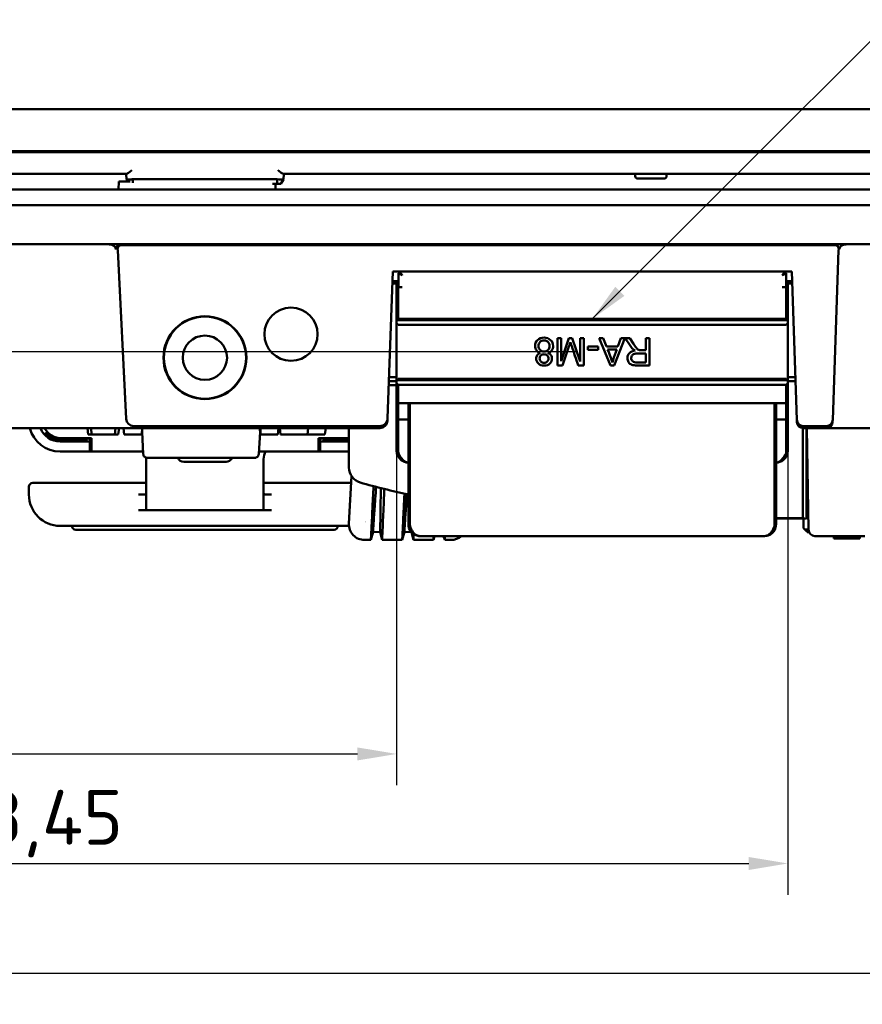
# Model space of a CAD drawing. Header units: millimetres. Extents: x 0 to 5104, y -184 to 1188.
# Tile 8 of 221: x 287 to 395, y 416 to 542. Entities that reach past the tile are written whole.
import ezdxf

# ---------------------------------------------------------------- set-up
doc = ezdxf.new("R2010")
doc.units = ezdxf.units.MM
doc.header["$LTSCALE"] = 2
for name, color, linetype, lineweight in [('Bemaßung (ISO)', 7, 'Continuous', 25), ('Sichtbar (ISO)', 7, 'Continuous', 50), ('Symbol (ISO)', 7, 'Continuous', 25)]:
    doc.layers.add(name, color=color, linetype=linetype, lineweight=lineweight)
doc.styles.add('Notiztext (DIN)', font='isocpeur.ttf')
doc.dimstyles.new('Standard (DIN)', dxfattribs={"dimscale": 2, "dimtxt": 3.5, "dimasz": 2.5, "dimexe": 2, "dimexo": 0.5, "dimgap": 0.5, "dimtad": 1, "dimrnd": 1e-08, "dimtxsty": 'Notiztext (DIN)', "dimcen": 0.09, "dimdle": 10, "dimclrd": 256, "dimclre": 256, "dimclrt": 256, "dimadec": 0, "dimazin": 0, "dimtfac": 1, "dimtmove": 0, "dimatfit": 3, "dimfxl": 1, "dimtolj": 1, "dimtzin": 0, "dimlwd": -1, "dimlwe": -1, "dimarcsym": 0})
doc.dimstyles.new('Standard - Methode 2a (DIN)$7', dxfattribs={"dimscale": 2, "dimtxt": 3.5, "dimasz": 2.5, "dimexe": 3.175, "dimexo": 0.8, "dimgap": 0.8, "dimtad": 1, "dimtih": 1, "dimtoh": 1, "dimrnd": 1e-08, "dimtxsty": 'Notiztext (DIN)', "dimcen": 0.09, "dimdle": 10, "dimclrd": 256, "dimclre": 256, "dimclrt": 256, "dimazin": 2, "dimtfac": 1, "dimtmove": 0, "dimatfit": 3, "dimfxl": 1, "dimtolj": 1, "dimlwd": -1, "dimlwe": -1, "dimarcsym": 0})

# ---------------------------------------------------------------- blocks, each defined once
blk = doc.blocks.new('*D23')
at = {"layer": 'Bemaßung (ISO)', "transparency": 16777216}
for p, q in [((187.03, 491.88), (187.03, 415.74)), ((682.93, 491.88), (682.93, 415.74)), ((192.03, 419.74), (677.93, 419.74))]:
    blk.add_line(p, q, dxfattribs=at)
for points in [[(192.03, 420.57), (192.03, 418.91), (187.03, 419.74)], [(677.93, 420.57), (677.93, 418.91), (682.93, 419.74)]]:
    blk.add_solid(points, dxfattribs=at)
at = {"layer": 'Defpoints', "color": 0, "transparency": 16777216}
for p in [(187.03, 492.88), (682.93, 492.88), (682.93, 419.74)]:
    blk.add_point(p, dxfattribs=at)
at = {"layer": 'Bemaßung (ISO)', "transparency": 16777216, "insert": (424.32, 429.14), "char_height": 7, "attachment_point": 1, "style": 'Notiztext (DIN)'}
blk.add_mtext('\\A1;495,9', dxfattribs=at)
blk = doc.blocks.new('*D24')
at = {"layer": 'Bemaßung (ISO)', "transparency": 16777216}
for p, q in [((335.48, 494.51), (335.48, 443.74)), ((187.03, 491.88), (187.03, 443.74)), ((192.03, 447.74), (330.48, 447.74))]:
    blk.add_line(p, q, dxfattribs=at)
for points in [[(192.03, 448.57), (192.03, 446.91), (187.03, 447.74)], [(330.48, 448.57), (330.48, 446.91), (335.48, 447.74)]]:
    blk.add_solid(points, dxfattribs=at)
at = {"layer": 'Defpoints', "color": 0, "transparency": 16777216}
for p in [(335.48, 495.51), (187.03, 492.88), (335.48, 447.74)]:
    blk.add_point(p, dxfattribs=at)
at = {"layer": 'Bemaßung (ISO)', "transparency": 16777216, "insert": (248.46, 457.14), "char_height": 7, "attachment_point": 1, "style": 'Notiztext (DIN)'}
blk.add_mtext('\\A1;148,45', dxfattribs=at)
blk = doc.blocks.new('*D25')
at = {"layer": 'Bemaßung (ISO)', "transparency": 16777216}
for p, q in [((385.48, 494.51), (385.48, 429.74)), ((187.03, 491.88), (187.03, 429.74)), ((192.03, 433.74), (380.48, 433.74))]:
    blk.add_line(p, q, dxfattribs=at)
for points in [[(192.03, 434.57), (192.03, 432.91), (187.03, 433.74)], [(380.48, 434.57), (380.48, 432.91), (385.48, 433.74)]]:
    blk.add_solid(points, dxfattribs=at)
at = {"layer": 'Defpoints', "color": 0, "transparency": 16777216}
for p in [(385.48, 495.51), (187.03, 492.88), (385.48, 433.74)]:
    blk.add_point(p, dxfattribs=at)
at = {"layer": 'Bemaßung (ISO)', "transparency": 16777216, "insert": (273.81, 443.14), "char_height": 7, "attachment_point": 1, "style": 'Notiztext (DIN)'}
blk.add_mtext('\\A1;198,45', dxfattribs=at)
blk = doc.blocks.new('*D42')
at = {"layer": 'Bemaßung (ISO)', "transparency": 16777216}
for p, q in [((186.03, 530.14), (154.48, 530.14)), ((158.48, 504.14), (158.48, 525.14)), ((358.39, 499.14), (154.48, 499.14))]:
    blk.add_line(p, q, dxfattribs=at)
for points in [[(157.64, 525.14), (159.31, 525.14), (158.48, 530.14)], [(157.64, 504.14), (159.31, 504.14), (158.48, 499.14)]]:
    blk.add_solid(points, dxfattribs=at)
at = {"layer": 'Defpoints', "color": 0, "transparency": 16777216}
for p in [(158.48, 530.14), (187.03, 530.14), (359.39, 499.14)]:
    blk.add_point(p, dxfattribs=at)
at = {"layer": 'Bemaßung (ISO)', "transparency": 16777216, "insert": (150.48, 511.14), "char_height": 7, "attachment_point": 1, "rotation": 90, "style": 'Notiztext (DIN)'}
blk.add_mtext('\\A1;31', dxfattribs=at)

msp = doc.modelspace()

# ---------------------------------------------------------------- linework, layer by layer
at = {"layer": 'Sichtbar (ISO)'}
for p, q in [((187.03, 530.138), (434.93, 530.138)), ((187.647, 524.771), (434.313, 524.771)), ((188.281, 524.677), (433.678, 524.677)), ((222.999, 521.888), (300.961, 521.888)), ((300.892, 521.888), (300.955, 521.176)), ((301.117, 520.888), (300.955, 521.175)), ((301.753, 521.187), (320.207, 521.187)), ((301.753, 520.72), (301.753, 521.187)), ((320.207, 520.588), (320.207, 521.187)), ((320.674, 520.588), (321.005, 521.175)), ((398.961, 521.888), (320.999, 521.888)), ((321.067, 521.888), (321.005, 521.176)), ((365.98, 521.588), (365.98, 521.888)), ((366.28, 521.288), (369.68, 521.288)), ((369.98, 521.588), (369.98, 521.888)), ((682.93, 519.888), (187.03, 519.888)), ((299.948, 519.888), (299.982, 520.888)), ((300.682, 520.888), (299.982, 520.888)), ((301.408, 520.888), (300.682, 520.888)), ((320.207, 520.588), (319.609, 520.588)), ((319.988, 520.588), (320.012, 519.888)), ((320.674, 520.588), (320.207, 520.588)), ((187.03, 517.888), (682.93, 517.888)), ((187.03, 512.888), (682.93, 512.888)), ((298.673, 512.877), (267.722, 512.877)), ((300.121, 512.788), (300.336, 512.788)), ((300.336, 512.788), (391.488, 512.788)), ((391.488, 512.788), (391.488, 512.788)), ((391.488, 512.788), (391.526, 512.788)), ((417.053, 512.877), (392.972, 512.877)), ((299.833, 512.126), (300.898, 490.573)), ((391.973, 512.116), (391.217, 490.455)), ((334.983, 509.388), (334.328, 490.655)), ((385.98, 509.388), (334.983, 509.388)), ((335.904, 509.388), (335.704, 509.188)), ((335.704, 507.388), (335.704, 509.188)), ((385.256, 509.188), (385.056, 509.388)), ((385.256, 507.388), (385.256, 509.188)), ((386.641, 490.455), (385.98, 509.388)), ((335.704, 507.888), (334.93, 507.888)), ((335.48, 507.888), (335.48, 507.388)), ((335.48, 503.188), (335.48, 507.388)), ((335.48, 507.388), (335.68, 507.388)), ((335.674, 507.888), (335.674, 507.388)), ((336.204, 507.388), (335.68, 507.388)), ((335.68, 507.388), (335.68, 503.338)), ((384.756, 507.388), (385.28, 507.388)), ((385.256, 507.888), (386.032, 507.888)), ((385.28, 507.388), (385.48, 507.388)), ((385.28, 503.338), (385.28, 507.388)), ((385.285, 507.888), (385.285, 507.388)), ((385.48, 507.888), (385.48, 507.388)), ((385.48, 507.388), (385.48, 503.188)), ((335.48, 502.788), (335.48, 503.188)), ((335.53, 503.188), (335.48, 503.188)), ((335.48, 502.788), (335.48, 495.506)), ((335.68, 502.588), (335.48, 502.788)), ((335.68, 503.338), (335.53, 503.188)), ((385.43, 503.188), (335.53, 503.188)), ((385.28, 503.338), (335.68, 503.338)), ((385.28, 502.588), (335.68, 502.588)), ((385.43, 503.188), (385.28, 503.338)), ((385.28, 502.588), (385.48, 502.788)), ((385.48, 503.188), (385.43, 503.188)), ((385.48, 502.788), (385.48, 503.188)), ((385.48, 502.788), (385.48, 495.506)), ((356.047, 500.888), (356.047, 497.388)), ((356.494, 500.888), (356.047, 500.888)), ((356.494, 497.958), (356.494, 500.888)), ((357.511, 500.888), (356.494, 497.958)), ((357.928, 500.888), (357.511, 500.888)), ((358.941, 497.908), (357.928, 500.888)), ((359.388, 500.888), (358.941, 500.888)), ((358.941, 500.888), (358.941, 497.908)), ((359.388, 497.388), (359.388, 500.888)), ((361.372, 500.888), (362.803, 497.388)), ((361.899, 500.888), (361.372, 500.888)), ((362.307, 499.828), (361.899, 500.888)), ((363.303, 497.388), (364.647, 500.888)), ((364.155, 500.888), (363.77, 499.828)), ((364.647, 500.888), (364.155, 500.888)), ((364.702, 500.888), (365.311, 499.935)), ((365.284, 500.888), (364.702, 500.888)), ((365.747, 500.16), (365.284, 500.888)), ((367.787, 500.888), (367.323, 500.888)), ((367.323, 500.888), (367.323, 499.334)), ((367.787, 497.388), (367.787, 500.888)), ((356.67, 497.388), (357.508, 499.823)), ((361.224, 499.838), (359.903, 499.838)), ((359.903, 499.838), (359.903, 499.405)), ((361.224, 499.405), (361.224, 499.838)), ((363.77, 499.828), (362.307, 499.828)), ((359.903, 499.405), (361.224, 499.405)), ((362.451, 499.451), (363.637, 499.451)), ((363.637, 499.451), (363.253, 498.424)), ((366.328, 498.933), (367.323, 498.933)), ((367.323, 498.933), (367.323, 497.775)), ((356.047, 497.388), (356.67, 497.388)), ((358.69, 497.388), (359.388, 497.388)), ((362.803, 497.388), (363.303, 497.388)), ((334.713, 495.888), (335.48, 495.888)), ((385.48, 495.888), (386.451, 495.888)), ((335.48, 494.888), (334.476, 494.888)), ((334.713, 495.388), (334.494, 495.388)), ((335.48, 495.388), (334.713, 495.388)), ((335.48, 495.506), (335.48, 495.138)), ((385.48, 495.506), (335.48, 495.506)), ((335.48, 493.088), (335.48, 495.138)), ((335.48, 495.138), (335.68, 494.938)), ((335.498, 495.506), (335.68, 495.688)), ((385.28, 495.688), (335.68, 495.688)), ((335.68, 494.938), (385.28, 494.938)), ((335.68, 494.938), (335.68, 493.088)), ((385.462, 495.506), (385.28, 495.688)), ((385.28, 494.938), (385.48, 495.138)), ((385.28, 493.088), (385.28, 494.938)), ((385.48, 495.506), (385.48, 495.138)), ((386.469, 495.388), (385.48, 495.388)), ((385.48, 495.138), (385.48, 493.088)), ((309.48, 493.357), (309.48, 493.305)), ((312.48, 493.357), (312.48, 493.305)), ((335.48, 493.088), (335.48, 492.788)), ((335.48, 492.288), (335.48, 492.788)), ((335.68, 492.588), (335.48, 492.788)), ((335.48, 490.788), (335.48, 492.288)), ((335.68, 492.588), (335.68, 493.088)), ((337.18, 492.588), (335.68, 492.588)), ((335.68, 492.588), (335.68, 492.288)), ((335.68, 492.288), (335.68, 490.788)), ((336.98, 492.388), (337.18, 492.588)), ((336.98, 492.388), (336.98, 492.288)), ((336.98, 477.088), (336.98, 492.288)), ((337.18, 492.588), (383.78, 492.588)), ((337.18, 492.288), (337.18, 492.588)), ((337.18, 492.288), (337.18, 477.088)), ((385.28, 492.588), (383.78, 492.588)), ((383.78, 492.588), (383.78, 492.288)), ((383.98, 492.388), (383.78, 492.588)), ((383.78, 477.088), (383.78, 492.288)), ((383.98, 492.288), (383.98, 492.388)), ((383.98, 492.288), (383.98, 477.088)), ((385.28, 493.088), (385.28, 492.588)), ((385.28, 492.588), (385.48, 492.788)), ((385.28, 492.288), (385.28, 492.588)), ((385.28, 490.788), (385.28, 492.288)), ((385.48, 492.788), (385.48, 493.088)), ((385.48, 492.788), (385.48, 492.288)), ((385.48, 492.288), (385.48, 490.788)), ((301.863, 489.655), (333.327, 489.655)), ((334.328, 490.655), (334.318, 490.37)), ((334.318, 490.353), (334.318, 490.37)), ((335.48, 490.288), (335.48, 490.788)), ((335.68, 490.488), (335.48, 490.288)), ((335.48, 486.488), (335.48, 490.288)), ((335.68, 490.788), (335.68, 490.488)), ((336.98, 490.488), (335.68, 490.488)), ((335.68, 490.488), (335.68, 486.488)), ((385.28, 490.488), (383.98, 490.488)), ((385.28, 490.488), (385.28, 490.788)), ((385.28, 486.488), (385.28, 490.488)), ((385.28, 490.488), (385.48, 490.288)), ((385.48, 490.788), (385.48, 490.288)), ((385.48, 490.288), (385.48, 486.488)), ((386.641, 490.455), (386.65, 490.184)), ((386.651, 490.16), (386.65, 490.184)), ((387.442, 489.655), (390.416, 489.655)), ((391.208, 490.184), (391.207, 490.16)), ((391.208, 490.184), (391.217, 490.455)), ((299.034, 489.388), (265.103, 489.388)), ((295.96, 489.388), (296.072, 488.588)), ((296.508, 488.588), (296.072, 488.588)), ((296.395, 489.388), (296.508, 488.588)), ((299.452, 488.588), (296.508, 488.588)), ((300.961, 489.388), (299.034, 489.388)), ((299.564, 489.388), (299.452, 488.588)), ((299.888, 488.588), (299.452, 488.588)), ((300, 489.388), (299.888, 488.588)), ((300.669, 488.588), (300.557, 489.388)), ((300.741, 488.588), (300.669, 488.588)), ((300.741, 488.588), (302.392, 488.588)), ((301.622, 489.388), (300.961, 489.388)), ((333.318, 489.388), (301.622, 489.388)), ((302.876, 488.588), (302.392, 488.588)), ((302.876, 488.588), (302.989, 489.388)), ((302.94, 488.917), (303.103, 486.059)), ((317.856, 486.059), (318.02, 488.917)), ((318.068, 488.7), (317.971, 489.388)), ((318.068, 488.7), (318.068, 489.388)), ((318.084, 488.588), (318.068, 488.7)), ((318.084, 488.588), (318.568, 488.588)), ((320.219, 488.588), (318.568, 488.588)), ((320.219, 488.588), (320.29, 488.588)), ((320.29, 488.588), (320.403, 489.388)), ((320.649, 488.588), (320.536, 489.388)), ((320.649, 488.588), (324.073, 488.588)), ((324.185, 489.388), (324.073, 488.588)), ((325.855, 488.588), (324.073, 488.588)), ((325.855, 488.588), (326.321, 488.588)), ((326.433, 489.388), (326.321, 488.588)), ((329.381, 484.358), (329.381, 489.388)), ((387.383, 483.632), (387.383, 489.391)), ((387.451, 489.388), (390.407, 489.388)), ((387.883, 489.388), (387.883, 483.632)), ((388.143, 476.374), (387.916, 489.388)), ((390.407, 489.388), (392.201, 489.388)), ((392.201, 489.388), (399.079, 489.388)), ((295.966, 487.905), (292.48, 487.905)), ((292.48, 487.671), (296.263, 487.671)), ((292.68, 488.088), (296.48, 488.088)), ((296.226, 488), (296.338, 488)), ((296.38, 487.905), (296.263, 487.671)), ((296.263, 487.671), (296.263, 486.388)), ((296.48, 487.905), (296.38, 487.905)), ((296.38, 486.388), (296.38, 487.905)), ((296.48, 488.088), (296.48, 486.388)), ((325.48, 488.088), (325.48, 486.388)), ((329.28, 488.088), (325.48, 488.088)), ((325.58, 487.905), (325.48, 487.905)), ((325.58, 486.388), (325.58, 487.905)), ((325.697, 487.671), (325.58, 487.905)), ((325.621, 488), (325.734, 488)), ((325.697, 487.671), (329.381, 487.671)), ((325.697, 487.671), (325.697, 486.388)), ((325.994, 487.905), (329.381, 487.905)), ((292.48, 486.388), (296.263, 486.388)), ((296.38, 486.388), (296.263, 486.388)), ((296.38, 486.388), (296.48, 486.388)), ((296.48, 486.388), (303.085, 486.388)), ((317.875, 486.388), (325.48, 486.388)), ((325.48, 486.388), (325.58, 486.388)), ((325.58, 486.388), (325.697, 486.388)), ((325.697, 486.388), (329.381, 486.388)), ((303.48, 485.438), (303.48, 481.388)), ((303.603, 485.588), (303.62, 485.588)), ((305.624, 485.588), (303.62, 485.588)), ((305.624, 485.588), (306.107, 485.588)), ((314.853, 485.588), (306.107, 485.588)), ((308.28, 485.088), (313.68, 485.088)), ((314.853, 485.588), (315.335, 485.588)), ((317.34, 485.588), (315.335, 485.588)), ((317.34, 485.588), (317.357, 485.588)), ((318.48, 485.438), (318.48, 481.388)), ((336.149, 485.488), (336.021, 485.334)), ((384.811, 485.488), (384.938, 485.334)), ((329.706, 483.264), (329.388, 477.193)), ((387.383, 483.632), (387.383, 477.882)), ((387.883, 483.632), (387.883, 477.809)), ((303.48, 482.388), (288.98, 482.388)), ((329.66, 482.388), (318.48, 482.388)), ((288.48, 480.888), (288.48, 481.888)), ((302.48, 480.888), (303.346, 480.888)), ((303.48, 481.388), (303.48, 478.939)), ((318.48, 478.939), (318.48, 481.388)), ((318.614, 480.888), (319.48, 480.888)), ((388.06, 481.114), (387.883, 481.111)), ((303.346, 478.888), (302.48, 478.888)), ((318.614, 478.888), (303.346, 478.888)), ((319.48, 478.888), (318.614, 478.888)), ((387.383, 477.882), (383.98, 477.882)), ((386.269, 477.838), (383.98, 477.838)), ((386.269, 477.838), (387.469, 477.838)), ((387.883, 477.809), (387.383, 477.882)), ((387.469, 477.838), (387.469, 477.869)), ((387.47, 476.929), (387.47, 477.869)), ((329.395, 476.888), (292.48, 476.888)), ((327.48, 476.388), (294.48, 476.388)), ((332.469, 476.11), (332.195, 475.088)), ((333.363, 476.068), (332.469, 476.11)), ((333.363, 476.068), (333.626, 475.088)), ((336.469, 476.11), (336.195, 475.088)), ((337.363, 476.068), (336.469, 476.11)), ((337.298, 476.165), (337.455, 476.288)), ((337.363, 476.068), (337.626, 475.088)), ((337.521, 475.934), (337.521, 475.934)), ((383.344, 476.048), (383.344, 476.048)), ((383.662, 476.165), (383.505, 476.288)), ((387.47, 476.929), (387.47, 476.588)), ((387.904, 476.154), (387.47, 476.588)), ((387.904, 476.154), (387.97, 476.088)), ((388.201, 476.088), (387.97, 476.088)), ((331.385, 475.088), (332.195, 475.088)), ((333.626, 475.088), (336.195, 475.088)), ((337.626, 475.088), (340.195, 475.088)), ((382.48, 475.588), (338.48, 475.588)), ((340.329, 475.588), (340.195, 475.088)), ((341.492, 475.588), (341.626, 475.088)), ((341.626, 475.088), (342.447, 475.088)), ((388.943, 475.588), (389.587, 475.588)), ((393.766, 475.588), (389.587, 475.588)), ((391.382, 475.288), (391.382, 475.588)), ((391.382, 475.288), (391.383, 475.288)), ((391.383, 475.288), (391.383, 475.588)), ((391.383, 475.288), (391.577, 475.288)), ((391.577, 475.288), (391.577, 475.588)), ((391.628, 475.288), (391.577, 475.288)), ((391.628, 475.288), (391.628, 475.588)), ((394.628, 475.288), (391.628, 475.288)), ((393.766, 475.588), (395.321, 475.588)), ((394.628, 475.288), (394.628, 475.588)), ((394.681, 475.288), (394.628, 475.288)), ((394.681, 475.288), (394.681, 475.588))]:
    msp.add_line(p, q, dxfattribs=at)
for centre, radius in [((321.98, 501.388), 3.4), ((310.98, 498.388), 5.3), ((310.98, 498.388), 5.25), ((310.98, 498.388), 2.825)]:
    msp.add_circle(centre, radius, dxfattribs=at)
for centre, radius, start, end in [((366.28, 521.588), 0.3, 180, 270), ((369.68, 521.588), 0.3, 270, 0), ((391.488, 512.288), 0.5, 351.15012, 90), ((392.773, 512.088), 0.8, 171.15012, 178), ((333.318, 490.388), 1, 270, 358), ((387.451, 490.188), 0.8, 182, 270), ((390.407, 490.188), 0.8, 270, 358), ((292.48, 490.388), 4, 194.47751, 270), ((292.48, 490.388), 2.717, 201.59969, 270), ((292.68, 490.588), 2.5, 208.6854, 270), ((292.48, 490.388), 2.483, 220.8151, 270), ((329.28, 490.588), 2.5, 270, 272.31558), ((320.48, 485.438), 2, 151.64065, 180), ((336.98, 486.488), 1.5, 180, 230.28486), ((336.98, 486.488), 1.3, 180, 230.28486), ((383.98, 486.488), 1.3, 309.71514, 0), ((383.98, 486.488), 1.5, 309.71514, 0), ((301.48, 485.438), 2, 0, 4.79318), ((308.28, 485.888), 0.8, 202.02431, 270), ((313.68, 485.888), 0.8, 270, 337.97569), ((331.381, 484.358), 2, 180, 253.90585), ((288.98, 481.888), 0.5, 90, 180), ((352.881, 558.875), 79.557, 253.90585, 258.47063), ((292.48, 480.888), 4, 180, 270), ((331.385, 477.088), 2, 177, 270), ((329.48, 480.888), 4, 300.2445, 300.24596), ((338.48, 477.088), 1.5, 180, 217.97987), ((338.48, 477.088), 1.3, 180, 217.97987), ((382.48, 477.088), 1.3, 322.02013, 0), ((382.48, 477.088), 1.5, 322.02013, 0), ((383.469, 480.799), 3, 279.80601, 283.47463), ((294.48, 476.888), 0.5, 180, 270), ((327.48, 476.888), 0.5, 270, 0), ((388.943, 476.388), 0.8, 181, 270), ((342.447, 477.088), 2, 270, 311.40962)]:
    msp.add_arc(centre, radius, start, end, dxfattribs=at)
for centre, major_axis, ratio, start_param, end_param in [((300.336, 512.288), (0.518, 0), 0.9658469, 1.5707963, 3.2960523), ((299.006, 512.088), (0.828, 0), 0.9658469, 0.0476626, 0.1544596), ((300.121, 512.288), (0.518, 0), 0.9658469, 1.5707963, 2.0057848), ((364.919, 508.757), (11.546, 9.47), 0.2346826, 3.126558, 3.2907746), ((377.041, 495.254), (14.001, -2.375), 0.5568552, 3.0377747, 3.1252317), ((391.457, 480.781), (26.299, -18.101), 0.1523233, 2.9756336, 3.1181413), ((334.595, 495.886), (2.149, 0.008), 0.0006019, 1.5162855, 1.6100519), ((301.929, 490.69), (0.737, 0.77), 0.9381547, 2.4151838, 3.8730162), ((333.329, 490.69), (-0.036, -1.034), 0.9661958, 0.0337275, 1.5707963), ((387.441, 490.483), (-0.029, 0.827), 0.9661958, 1.5707963, 3.1078651), ((390.418, 490.483), (-0.029, -0.827), 0.9661958, 0.0337275, 1.5707963), ((295.967, 488.206), (0.285, 0.1), 0.9943984, 3.2052745, 4.3733334), ((296.227, 488.3), (0.282, 0.107), 0.9951544, 3.5624469, 4.3494074), ((296.338, 488.3), (-0.25, 0.167), 0.9980229, 2.159478, 2.6496566), ((325.622, 488.3), (0.25, 0.167), 0.9980229, 3.6335287, 4.1237073), ((325.733, 488.3), (0.282, -0.107), 0.9951547, 5.0750895, 5.862049), ((325.993, 488.206), (0.285, -0.1), 0.9943921, 5.0509659, 6.2190315), ((304.103, 486.088), (1, 0.029), 0.0056996, 3.141756, 3.1418306), ((316.856, 486.088), (1, -0.029), 0.0056996, 6.2829474, 6.283022), ((388.177, 476.588), (0.2, 0.483), 0.6411832, 1.8550704, 2.8819987)]:
    msp.add_ellipse(centre, major_axis=major_axis, ratio=ratio, start_param=start_param, end_param=end_param, dxfattribs=at)
for points, knots in [([(300.961, 521.888), (300.988, 521.888), (301.024, 521.9), (301.112, 521.944), (301.166, 521.979), (301.281, 522.061), (301.354, 522.118), (301.503, 522.238), (301.58, 522.302), (301.65, 522.362)], [0.263107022, 0.263107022, 0.263107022, 0.263107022, 0.283205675, 0.283205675, 0.30613233, 0.30613233, 0.333834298, 0.333834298, 0.361536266, 0.361536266, 0.361536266, 0.361536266]), ([(320.999, 521.888), (320.972, 521.888), (320.936, 521.9), (320.848, 521.944), (320.794, 521.979), (320.678, 522.061), (320.606, 522.118), (320.457, 522.238), (320.38, 522.302), (320.309, 522.362)], [-0.098429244, -0.098429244, -0.098429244, -0.098429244, -0.078330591, -0.078330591, -0.055403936, -0.055403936, -0.027701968, -0.027701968, 0, 0, 0, 0]), ([(300.955, 521.176), (300.955, 521.168), (301.222, 521.169), (301.607, 521.182), (301.654, 521.184), (301.704, 521.185), (301.753, 521.187)], [0, 0, 0, 0, 0.8892165, 0.8892165, 0.8892165, 1, 1, 1, 1]), ([(320.207, 521.187), (320.604, 521.173), (320.936, 521.167), (320.994, 521.173), (321.001, 521.174), (321.005, 521.175), (321.005, 521.176)], [0, 0, 0, 0, 0.8892165, 0.8892165, 0.8892165, 1, 1, 1, 1]), ([(299.607, 512.211), (299.598, 512.263), (299.584, 512.313), (299.545, 512.413), (299.52, 512.462), (299.432, 512.594), (299.358, 512.667), (299.207, 512.768), (299.137, 512.801), (298.994, 512.847), (298.925, 512.86), (298.794, 512.875), (298.732, 512.877), (298.673, 512.877)], [-0.12387226, -0.12387226, -0.12387226, -0.12387226, -0.10839675, -0.10839675, -0.09212006, -0.09212006, -0.06156443, -0.06156443, -0.03861243, -0.03861243, -0.01745014, -0.01745014, 0, 0, 0, 0]), ([(299.607, 512.211), (299.603, 512.236), (299.601, 512.26), (299.6, 512.293), (299.601, 512.301), (299.602, 512.336), (299.606, 512.362), (299.622, 512.436), (299.64, 512.483), (299.69, 512.57), (299.722, 512.611), (299.801, 512.685), (299.85, 512.718), (299.903, 512.741)], [-0.065494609, -0.065494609, -0.065494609, -0.065494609, -0.058044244, -0.058044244, -0.055606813, -0.055606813, -0.047712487, -0.047712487, -0.032755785, -0.032755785, -0.017470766, -0.017470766, 0, 0, 0, 0]), ([(391.526, 512.788), (391.565, 512.788), (391.604, 512.784), (391.682, 512.766), (391.721, 512.752), (391.818, 512.705), (391.871, 512.665), (391.96, 512.568), (391.995, 512.511), (392.031, 512.41), (392.04, 512.369), (392.047, 512.289), (392.045, 512.25), (392.039, 512.211)], [-0.087843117, -0.087843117, -0.087843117, -0.087843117, -0.076080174, -0.076080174, -0.063733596, -0.063733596, -0.043964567, -0.043964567, -0.024142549, -0.024142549, -0.011748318, -0.011748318, -0.000001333, -0.000001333, -0.000001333, -0.000001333]), ([(392.972, 512.877), (392.909, 512.877), (392.842, 512.874), (392.714, 512.859), (392.651, 512.846), (392.513, 512.802), (392.44, 512.768), (392.287, 512.665), (392.214, 512.592), (392.126, 512.46), (392.101, 512.411), (392.063, 512.312), (392.049, 512.262), (392.039, 512.211)], [-0.12554562, -0.12554562, -0.12554562, -0.12554562, -0.10635441, -0.10635441, -0.0870538, -0.0870538, -0.06305147, -0.06305147, -0.03199757, -0.03199757, -0.01556721, -0.01556721, -0.00008372, -0.00008372, -0.00008372, -0.00008372]), ([(336.204, 508.888), (336.031, 508.992), (335.948, 509.041), (335.85, 509.1), (335.753, 509.159), (335.704, 509.188), (335.704, 509.188)], [0, 0, 0, 0, 0.5, 0.5, 0.5, 0.99741833, 0.99741833, 0.99741833, 0.99741833]), ([(335.904, 509.388), (335.904, 509.388), (335.942, 509.324), (335.992, 509.242), (336.041, 509.159), (336.1, 509.061), (336.204, 508.888)], [0.00257977, 0.00257977, 0.00257977, 0.00257977, 0.5, 0.5, 0.5, 1, 1, 1, 1]), ([(384.756, 508.888), (384.86, 509.061), (384.909, 509.143), (384.968, 509.242), (385.027, 509.339), (385.056, 509.388), (385.056, 509.388)], [0, 0, 0, 0, 0.5, 0.5, 0.5, 0.99741833, 0.99741833, 0.99741833, 0.99741833]), ([(385.256, 509.188), (385.255, 509.188), (385.192, 509.149), (385.109, 509.1), (385.027, 509.051), (384.929, 508.992), (384.756, 508.888)], [0.00257977, 0.00257977, 0.00257977, 0.00257977, 0.5, 0.5, 0.5, 1, 1, 1, 1]), ([(334.94, 508.178), (334.94, 508.178), (334.946, 508.178), (334.967, 508.178), (334.984, 508.178), (335.048, 508.178), (335.112, 508.179), (335.249, 508.18), (335.311, 508.18), (335.449, 508.181), (335.524, 508.181), (335.637, 508.182), (335.67, 508.183), (335.704, 508.183)], [0, 0, 0, 0, 0.02218568, 0.02218568, 0.04438556, 0.04438556, 0.08884574, 0.08884574, 0.11813244, 0.11813244, 0.14742419, 0.14742419, 0.15901016, 0.15901016, 0.15901016, 0.15901016]), ([(386.022, 508.178), (386.022, 508.178), (386.017, 508.178), (385.995, 508.178), (385.979, 508.178), (385.914, 508.178), (385.85, 508.179), (385.713, 508.18), (385.651, 508.18), (385.513, 508.181), (385.438, 508.181), (385.324, 508.182), (385.29, 508.183), (385.256, 508.183)], [-0.23593223, -0.23593223, -0.23593223, -0.23593223, -0.2137823, -0.2137823, -0.19161819, -0.19161819, -0.14722964, -0.14722964, -0.11799, -0.11799, -0.08874533, -0.08874533, -0.0768706, -0.0768706, -0.0768706, -0.0768706]), ([(355.161, 500.641), (354.95, 500.846), (354.672, 500.948), (353.98, 500.948), (353.702, 500.846), (353.278, 500.439), (353.173, 500.187), (353.173, 499.671), (353.228, 499.485), (353.341, 499.329)], [0, 0, 0, 0, 0.2690243, 0.2690243, 0.5380486, 0.5380486, 0.8059163, 0.8059163, 1, 1, 1, 1]), ([(354.838, 499.377), (354.705, 499.243), (354.537, 499.176), (354.128, 499.176), (353.956, 499.244), (353.68, 499.515), (353.611, 499.686), (353.611, 500.096), (353.679, 500.264), (353.812, 500.396)], [0, 0, 0, 0, 0.2467249, 0.2467249, 0.4989083, 0.4989083, 0.7510917, 0.7510917, 1, 1, 1, 1]), ([(353.812, 500.396), (353.946, 500.528), (354.116, 500.594), (354.453, 500.594), (354.577, 500.563), (354.806, 500.438), (354.892, 500.348), (354.95, 500.233)], [0, 0, 0, 0, 0.4361905, 0.4361905, 0.7180952, 0.7180952, 1, 1, 1, 1]), ([(354.95, 500.233), (355.008, 500.12), (355.037, 500.001), (355.037, 499.677), (354.971, 499.511), (354.838, 499.377)], [0, 0, 0, 0, 0.3795014, 0.3795014, 1, 1, 1, 1]), ([(355.306, 499.304), (355.421, 499.457), (355.479, 499.648), (355.479, 500.182), (355.373, 500.437), (355.161, 500.641)], [0, 0, 0, 0, 0.4261745, 0.4261745, 1, 1, 1, 1]), ([(357.694, 500.384), (357.729, 500.269), (357.785, 500.097), (358.137, 499.04), (358.414, 498.214), (358.69, 497.388)], [0, 0, 0, 0, 0.2184774, 0.2184774, 1, 1, 1, 1]), ([(353.443, 498.712), (353.358, 498.591), (353.316, 498.451), (353.316, 498.034), (353.409, 497.818), (353.595, 497.64)], [0, 0, 0, 0, 0.3905579, 0.3905579, 1, 1, 1, 1]), ([(353.595, 497.64), (353.782, 497.462), (354.027, 497.374), (354.637, 497.374), (354.88, 497.461), (355.246, 497.807), (355.338, 498.022), (355.338, 498.445), (355.295, 498.59), (355.209, 498.71)], [0, 0, 0, 0, 0.275454, 0.275454, 0.5484918, 0.5484918, 0.820162, 0.820162, 1, 1, 1, 1]), ([(353.921, 497.889), (353.812, 497.996), (353.757, 498.128), (353.757, 498.437), (353.81, 498.565), (353.916, 498.669)], [0, 0, 0, 0, 0.5101449, 0.5101449, 1, 1, 1, 1]), ([(353.916, 498.669), (354.022, 498.773), (354.158, 498.825), (354.493, 498.825), (354.632, 498.773), (354.739, 498.667)], [0, 0, 0, 0, 0.4933333, 0.4933333, 1, 1, 1, 1]), ([(354.739, 498.667), (354.845, 498.563), (354.899, 498.428), (354.899, 498.115), (354.844, 497.99), (354.736, 497.885)], [0, 0, 0, 0, 0.530086, 0.530086, 1, 1, 1, 1]), ([(363.064, 497.756), (363.01, 497.945), (362.927, 498.187), (362.694, 498.804), (362.572, 499.128), (362.451, 499.451)], [0, 0, 0, 0, 0.4768255, 0.4768255, 1, 1, 1, 1]), ([(365.23, 498.971), (365.069, 498.801), (364.989, 498.591), (364.989, 498.151), (365.037, 497.974), (365.134, 497.815)], [0, 0, 0, 0, 0.5630081, 0.5630081, 1, 1, 1, 1]), ([(367.323, 497.775), (366.954, 497.775), (366.585, 497.775), (365.956, 497.775), (365.766, 497.829), (365.526, 498.042), (365.466, 498.178), (365.466, 498.456), (365.497, 498.561), (365.559, 498.657)], [0, 0, 0, 0, 0.3465432, 0.3465432, 0.590272, 0.590272, 0.8340009, 0.8340009, 1, 1, 1, 1]), ([(367.323, 499.334), (367.144, 499.334), (366.965, 499.334), (366.667, 499.334), (366.581, 499.339), (366.528, 499.351)], [0, 0, 0, 0, 0.6006006, 0.6006006, 1, 1, 1, 1]), ([(354.736, 497.885), (354.629, 497.779), (354.493, 497.727), (354.166, 497.727), (354.03, 497.781), (353.921, 497.889)], [0, 0, 0, 0, 0.5041096, 0.5041096, 1, 1, 1, 1]), ([(365.523, 497.482), (365.686, 497.419), (365.923, 497.388), (366.752, 497.388), (367.269, 497.388), (367.787, 497.388)], [0, 0, 0, 0, 0.3758099, 0.3758099, 1, 1, 1, 1]), ([(314.892, 494.887), (314.898, 494.878), (314.904, 494.869), (314.911, 494.859), (314.914, 494.854), (314.918, 494.85), (314.921, 494.845)], [0, 0, 0, 0, 0.017792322, 0.017792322, 0.017792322, 0.026706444, 0.026706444, 0.026706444, 0.026706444]), ([(290.865, 488.868), (290.866, 488.856), (290.866, 488.843), (290.862, 488.816), (290.858, 488.803), (290.844, 488.774), (290.834, 488.759), (290.807, 488.735), (290.792, 488.725), (290.758, 488.712), (290.74, 488.709), (290.703, 488.709), (290.685, 488.713), (290.653, 488.725), (290.64, 488.732), (290.618, 488.748), (290.609, 488.756), (290.601, 488.765)], [0.00000098, 0.00000098, 0.00000098, 0.00000098, 0.003850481, 0.003850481, 0.008042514, 0.008042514, 0.013388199, 0.013388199, 0.018929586, 0.018929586, 0.024327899, 0.024327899, 0.0299038, 0.0299038, 0.034481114, 0.034481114, 0.038053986, 0.038053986, 0.038053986, 0.038053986]), ([(303.603, 485.588), (303.572, 485.588), (303.541, 485.591), (303.481, 485.602), (303.453, 485.61), (303.376, 485.639), (303.329, 485.666), (303.247, 485.733), (303.211, 485.773), (303.154, 485.862), (303.132, 485.911), (303.11, 485.994), (303.105, 486.027), (303.103, 486.059)], [0, 0, 0, 0, 0.00922546, 0.00922546, 0.018149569, 0.018149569, 0.033973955, 0.033973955, 0.049798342, 0.049798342, 0.065622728, 0.065622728, 0.075435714, 0.075435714, 0.075435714, 0.075435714]), ([(317.856, 486.059), (317.853, 486.006), (317.841, 485.952), (317.801, 485.853), (317.773, 485.806), (317.705, 485.725), (317.663, 485.689), (317.573, 485.634), (317.522, 485.613), (317.452, 485.597), (317.434, 485.594), (317.396, 485.589), (317.376, 485.588), (317.357, 485.588)], [0, 0, 0, 0, 0.016150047, 0.016150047, 0.03207406, 0.03207406, 0.048006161, 0.048006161, 0.063937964, 0.063937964, 0.069628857, 0.069628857, 0.075395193, 0.075395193, 0.075395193, 0.075395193]), ([(336.98, 484.988), (336.745, 484.988), (336.67, 485.008), (336.485, 485.072), (336.301, 485.136), (336.153, 485.225), (336.021, 485.334)], [0, 0, 0, 0, 0.5, 0.5, 0.5, 1, 1, 1, 1]), ([(336.149, 485.488), (336.198, 485.421), (336.255, 485.351), (336.322, 485.285), (336.389, 485.22), (336.504, 485.137), (336.551, 485.109), (336.647, 485.054), (336.79, 484.988), (336.98, 484.988)], [0, 0, 0, 0, 0.25, 0.25, 0.25, 0.5, 0.5, 0.5, 1, 1, 1, 1]), ([(383.98, 484.988), (384.075, 484.988), (384.158, 485.005), (384.23, 485.029), (384.301, 485.052), (384.323, 485.06), (384.408, 485.109), (384.579, 485.208), (384.714, 485.353), (384.811, 485.488)], [0, 0, 0, 0, 0.25, 0.25, 0.25, 0.5, 0.5, 0.5, 1, 1, 1, 1]), ([(384.938, 485.334), (384.807, 485.225), (384.616, 485.121), (384.474, 485.072), (384.404, 485.047), (384.278, 485.017), (384.229, 485.009), (384.18, 485.001), (384.097, 484.988), (383.98, 484.988)], [0, 0, 0, 0, 0.5, 0.5, 0.5, 0.75, 0.75, 0.75, 1, 1, 1, 1]), ([(303.48, 481.388), (303.48, 481.325), (303.48, 481.258), (303.478, 481.135), (303.476, 481.079), (303.462, 480.988), (303.45, 480.948), (303.408, 480.899), (303.379, 480.888), (303.346, 480.888)], [0.189546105, 0.189546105, 0.189546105, 0.189546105, 0.208412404, 0.208412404, 0.227278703, 0.227278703, 0.247250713, 0.247250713, 0.267222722, 0.267222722, 0.267222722, 0.267222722]), ([(318.614, 480.888), (318.581, 480.888), (318.551, 480.899), (318.51, 480.948), (318.498, 480.988), (318.484, 481.079), (318.482, 481.135), (318.48, 481.258), (318.48, 481.325), (318.48, 481.388)], [0.111869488, 0.111869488, 0.111869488, 0.111869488, 0.131841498, 0.131841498, 0.151813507, 0.151813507, 0.170679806, 0.170679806, 0.189546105, 0.189546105, 0.189546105, 0.189546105]), ([(332.195, 475.088), (332.195, 475.088), (332.207, 475.368), (332.26, 476.468), (332.301, 477.282), (332.38, 478.855), (332.409, 479.437), (332.465, 480.545), (332.49, 481.048), (332.524, 481.704), (332.531, 481.833), (332.538, 481.963)], [0, 0, 0, 0, 0.5499487, 0.5499487, 1.0995708, 1.0995708, 1.3748831, 1.3748831, 1.5811936, 1.5811936, 1.6309274, 1.6309274, 1.6309274, 1.6309274]), ([(332.469, 476.11), (332.469, 476.11), (332.479, 476.276), (332.518, 476.921), (332.547, 477.398), (332.63, 478.658), (332.684, 479.447), (332.784, 480.833), (332.822, 481.341), (332.864, 481.877)], [-1.6282993, -1.6282993, -1.6282993, -1.6282993, -1.2205692, -1.2205692, -0.8143393, -0.8143393, -0.3997887, -0.3997887, -0.1846597, -0.1846597, -0.1846597, -0.1846597]), ([(333.449, 481.728), (333.449, 481.455), (333.448, 481.191), (333.439, 479.76), (333.424, 478.76), (333.398, 477.361), (333.386, 476.883), (333.368, 476.235), (333.363, 476.068), (333.363, 476.068)], [-1.4280562, -1.4280562, -1.4280562, -1.4280562, -1.3183532, -1.3183532, -0.814758, -0.814758, -0.4090266, -0.4090266, 0, 0, 0, 0]), ([(333.909, 481.613), (333.909, 481.607), (333.909, 481.601), (333.887, 481.067), (333.866, 480.565), (333.819, 479.459), (333.793, 478.879), (333.725, 477.297), (333.691, 476.478), (333.641, 475.37), (333.626, 475.088), (333.626, 475.088)], [0.3584194, 0.3584194, 0.3584194, 0.3584194, 0.35979483, 0.35979483, 0.47923943, 0.47923943, 0.6384008, 0.6384008, 0.95890604, 0.95890604, 1.279251, 1.279251, 1.279251, 1.279251]), ([(336.195, 475.088), (336.195, 475.088), (336.207, 475.368), (336.26, 476.468), (336.301, 477.282), (336.38, 478.855), (336.409, 479.437), (336.456, 480.377), (336.472, 480.696), (336.489, 481.025)], [0, 0, 0, 0, 0.5499487, 0.5499487, 1.0995708, 1.0995708, 1.3748831, 1.3748831, 1.5081291, 1.5081291, 1.5081291, 1.5081291]), ([(336.469, 476.11), (336.469, 476.11), (336.479, 476.276), (336.518, 476.921), (336.547, 477.398), (336.63, 478.658), (336.684, 479.447), (336.764, 480.555), (336.779, 480.755), (336.794, 480.961)], [-1.6282993, -1.6282993, -1.6282993, -1.6282993, -1.2205692, -1.2205692, -0.8143393, -0.8143393, -0.3997887, -0.3997887, -0.3112257, -0.3112257, -0.3112257, -0.3112257]), ([(303.346, 478.888), (303.368, 478.888), (303.388, 478.889), (303.456, 478.897), (303.48, 478.913), (303.48, 478.939)], [-0.208292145, -0.208292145, -0.208292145, -0.208292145, -0.195553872, -0.195553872, -0.157830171, -0.157830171, -0.157830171, -0.157830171]), ([(318.48, 478.939), (318.48, 478.913), (318.504, 478.897), (318.572, 478.889), (318.592, 478.888), (318.614, 478.888)], [-0.151344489, -0.151344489, -0.151344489, -0.151344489, -0.113620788, -0.113620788, -0.100882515, -0.100882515, -0.100882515, -0.100882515]), ([(338.48, 475.588), (338.207, 475.589), (338.121, 475.616), (337.921, 475.696), (337.9, 475.705), (337.877, 475.714), (337.853, 475.725), (337.741, 475.777), (337.644, 475.838), (337.558, 475.905), (337.452, 475.987), (337.366, 476.077), (337.298, 476.165)], [0, 0, 0, 0, 0.4517738, 0.4517738, 0.4517738, 0.5, 0.5, 0.5, 0.7231749, 0.7231749, 0.7231749, 1, 1, 1, 1]), ([(337.455, 476.288), (337.514, 476.182), (337.589, 476.072), (337.681, 475.972), (337.714, 475.936), (337.749, 475.902), (337.786, 475.869), (337.833, 475.827), (337.907, 475.773), (337.937, 475.755), (338.054, 475.679), (338.235, 475.589), (338.48, 475.588)], [0, 0, 0, 0, 0.2757589, 0.2757589, 0.2757589, 0.375, 0.375, 0.375, 0.5, 0.5, 0.5, 1, 1, 1, 1]), ([(382.48, 475.588), (382.602, 475.588), (382.709, 475.611), (382.799, 475.644), (382.845, 475.66), (382.886, 475.678), (382.923, 475.697), (382.961, 475.716), (382.97, 475.72), (383.023, 475.755), (383.119, 475.816), (383.204, 475.891), (383.279, 475.972), (383.371, 476.072), (383.445, 476.182), (383.505, 476.288)], [0, 0, 0, 0, 0.25, 0.25, 0.25, 0.375, 0.375, 0.375, 0.5, 0.5, 0.5, 0.7246053, 0.7246053, 0.7246053, 1, 1, 1, 1]), ([(383.662, 476.165), (383.6, 476.086), (383.525, 476.005), (383.433, 475.929), (383.423, 475.921), (383.412, 475.913), (383.402, 475.905), (383.311, 475.834), (383.187, 475.762), (383.107, 475.725), (383.062, 475.705), (383.014, 475.685), (382.962, 475.668), (382.911, 475.65), (382.827, 475.628), (382.797, 475.622), (382.736, 475.609), (382.631, 475.588), (382.48, 475.588)], [0, 0, 0, 0, 0.25, 0.25, 0.25, 0.2764652, 0.2764652, 0.2764652, 0.5, 0.5, 0.5, 0.625, 0.625, 0.625, 0.75, 0.75, 0.75, 1, 1, 1, 1])]:
    msp.add_open_spline(points, degree=3, knots=knots, dxfattribs=at)
for points in [[(357.508, 499.823), (357.592, 500.07), (357.655, 500.257), (357.694, 500.384)], [(365.311, 499.935), (365.432, 499.749), (365.56, 499.594), (365.695, 499.47)], [(366.082, 499.677), (365.994, 499.789), (365.883, 499.95), (365.747, 500.16)], [(366.317, 499.444), (366.248, 499.489), (366.17, 499.566), (366.082, 499.677)], [(353.832, 498.99), (353.658, 498.924), (353.529, 498.832), (353.443, 498.712)], [(354.813, 498.99), (355.026, 499.045), (355.19, 499.15), (355.306, 499.304)], [(355.209, 498.71), (355.123, 498.831), (354.991, 498.924), (354.813, 498.99)], [(365.559, 498.657), (365.621, 498.753), (365.711, 498.823), (365.831, 498.867)], [(365.695, 499.47), (365.759, 499.412), (365.852, 499.354), (365.975, 499.295)], [(365.831, 498.867), (365.951, 498.911), (366.116, 498.933), (366.328, 498.933)], [(366.528, 499.351), (366.456, 499.368), (366.387, 499.399), (366.317, 499.444)], [(365.134, 497.815), (365.232, 497.657), (365.361, 497.546), (365.523, 497.482)], [(315.019, 494.957), (315.003, 494.965), (314.988, 494.973), (314.974, 494.979)], [(302.94, 488.917), (302.938, 488.939), (302.936, 488.96), (302.932, 488.982)], [(318.028, 488.982), (318.024, 488.96), (318.021, 488.939), (318.02, 488.917)], [(337.364, 476.086), (337.364, 476.074), (337.363, 476.068), (337.363, 476.068)], [(337.662, 475.831), (337.639, 475.338), (337.626, 475.088), (337.626, 475.088)], [(340.195, 475.088), (340.195, 475.088), (340.202, 475.256), (340.218, 475.588)], [(341.651, 475.588), (341.635, 475.256), (341.626, 475.088), (341.626, 475.088)]]:
    msp.add_open_spline(points, degree=3, dxfattribs=at)

# ---------------------------------------------------------------- dimensions: what is measured, and where the dimension line sits
at = {"layer": 'Bemaßung (ISO)'}
dim = msp.add_linear_dim(base=(158.478, 530.138), p1=(359.388, 499.138), p2=(187.03, 530.138), angle=90, dimstyle='Standard (DIN)', override={"dimgap": 0.5, "dimdec": 2, "dimtol": 0, "dimlim": 0, "dimtp": 0, "dimtm": 0, "dimtdec": 2, "dimtofl": 0, "dimatfit": 1}, dxfattribs=at)
dim.commit()
dim.dimension.update_dxf_attribs({"geometry": '*D42', "text_midpoint": (158.478, 514.638), "dimtype": 160})
for base, p2, picture, middle in [((335.48, 447.74), (335.48, 495.506), '*D24', (261.235, 447.74)), ((385.48, 433.74), (385.48, 495.506), '*D25', (286.235, 433.74)), ((682.93, 419.74), (682.93, 492.881), '*D23', (435, 419.74))]:
    dim = msp.add_linear_dim(base=base, p1=(187.03, 492.881), p2=p2, dimstyle='Standard (DIN)', override={"dimgap": 0.5, "dimdec": 2, "dimtol": 0, "dimlim": 0, "dimtp": 0, "dimtm": 0, "dimtdec": 2, "dimtofl": 0, "dimatfit": 1}, dxfattribs=at)
    dim.commit()
    dim.dimension.update_dxf_attribs({"geometry": picture, "text_midpoint": middle, "dimtype": 160})

# ---------------------------------------------------------------- leaders
at = {"layer": 'Symbol (ISO)', "annotation_type": 0, "has_hookline": 1, "hookline_direction": 0, "text_width": 9.8}
msp.add_leader([(360.48, 503.338), (398.755, 541.589), (403.755, 541.589)], dimstyle='Standard - Methode 2a (DIN)$7', override={"dimgap": 0, "dimtad": 1}, dxfattribs=at)

doc.saveas('drawing.dxf')
